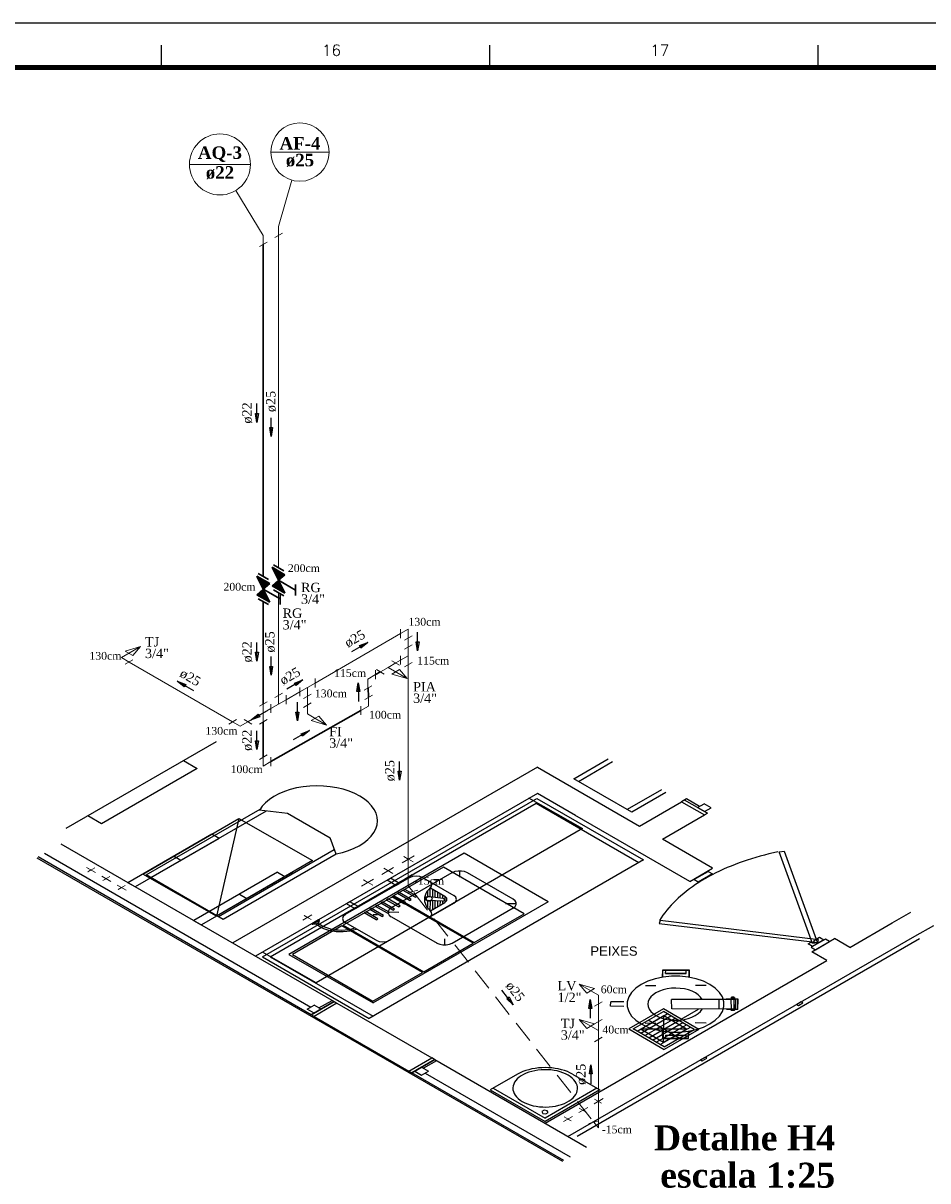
# Model space of a CAD drawing. Header units: millimetres. Extents: x 335 to 91625, y -1 to 84.
# Tile 36 of 38: x 444 to 464, y 57 to 84. Entities that reach past the tile are written whole.
import ezdxf

# ---------------------------------------------------------------- set-up
doc = ezdxf.new("R2010")
doc.units = ezdxf.units.MM
doc.header["$MEASUREMENT"] = 0
doc.linetypes.add('Dashed', pattern=[0.75, 0.5, -0.25])
for name, color, linetype, lineweight in [('AF-Colunas', 7, 'Continuous', 20), ('AF-Conexões detalhe', 7, 'Continuous', 20), ('AF-Indicação coluna', 5, 'Continuous', 20), ('AF-Sentido tubo', 7, 'Continuous', 20), ('AF-Textos coluna', 7, 'Continuous', 20), ('AF-Textos conexão', 7, 'Continuous', 20), ('AF-Textos tubo', 7, 'Continuous', 20), ('AF-Tubos detalhe', 5, 'Continuous', 20), ('AQ-Colunas', 7, 'Continuous', 20), ('AQ-Conexões detalhe', 7, 'Continuous', 20), ('AQ-Indicação coluna', 5, 'Continuous', 20), ('AQ-Sentido tubo', 7, 'Continuous', 20), ('AQ-Textos coluna', 7, 'Continuous', 20), ('AQ-Textos conexão', 7, 'Continuous', 20), ('AQ-Textos tubo', 7, 'Continuous', 20), ('AQ-Tubos detalhe', 1, 'Continuous', 30), ('DI-Títulos', 3, 'Continuous', 30), ('Simbolos', 1, 'Continuous', 30), ('SIMBOLOS INT', 8, 'Continuous', 5), ('Simbolos_int', 1, 'Continuous', 30)]:
    doc.layers.add(name, color=color, linetype=linetype, lineweight=lineweight)
doc.layers.add('Margem', color=4, linetype='Continuous')
doc.styles.add('Arial', font='arial.ttf')
doc.styles.add('ROMANS', font='ROMANS')
doc.styles.add('TimesNewRoman', font='times.ttf')
doc.styles.add('TimesNewRomanN', font='timesbd.ttf')
doc.dimstyles.get("Standard").update_dxf_attribs({"dimtxt": 0.18, "dimasz": 0.18, "dimexe": 0.18, "dimexo": 0.0625, "dimgap": 0.09, "dimtad": 0, "dimtih": 1, "dimtoh": 1, "dimdec": 4, "dimzin": 0, "dimdsep": 46, "dimtxsty": 'Standard', "dimcen": 0.09, "dimadec": 0, "dimazin": 0, "dimtfac": 1, "dimtdec": 4, "dimtofl": 0, "dimtmove": 0, "dimatfit": 3, "dimfxl": 0, "dimtolj": 1, "dimtzin": 0, "dimarcsym": 0})

msp = doc.modelspace()

# ---------------------------------------------------------------- hatches: boundary and pattern name
at = {"layer": 'Simbolos', "linetype": 'Continuous'}
for points in [[(449.3653, 70.9863), (449.2189, 71.2808), (449.5099, 71.1128)], [(449.0188, 70.7863), (448.8725, 71.0808), (449.1635, 70.9128)], [(449.2189, 70.8608), (449.5099, 70.6928), (449.3653, 70.9863)], [(448.8725, 70.6608), (449.1635, 70.4928), (449.0188, 70.7863)]]:
    msp.add_hatch(color=256, dxfattribs=at).paths.add_polyline_path(points)

# ---------------------------------------------------------------- linework, layer by layer
at = {"color": 7}
for p, q in [((447.9536, 67.3358), (444.5526, 65.3728)), ((447.2136, 66.9088), (447.5226, 66.7298)), ((455.2176, 66.7628), (448.3276, 62.7848)), ((455.2176, 66.7628), (457.5276, 65.4298)), ((456.0416, 66.4978), (456.8166, 66.9458)), ((456.1456, 66.4378), (456.9206, 66.8858)), ((447.5226, 66.7298), (445.3586, 65.4808)), ((457.3506, 65.7418), (456.0416, 66.4978)), ((458.0216, 66.2498), (457.2466, 65.8018)), ((455.2176, 66.1658), (448.8446, 62.4868)), ((449.0006, 62.4718), (455.2076, 66.0548)), ((455.2076, 66.0548), (457.6186, 64.6628)), ((456.0776, 65.6698), (455.2176, 66.1658)), ((458.1256, 66.1898), (457.3506, 65.7418)), ((457.5276, 65.4298), (458.4786, 65.9788)), ((458.5876, 66.0418), (458.4786, 65.9788)), ((458.4786, 65.9788), (458.9956, 65.6798)), ((459.0626, 65.7188), (458.5456, 66.0178)), ((458.8836, 65.8708), (458.5876, 66.0418)), ((449.1776, 62.4748), (455.1896, 65.9458)), ((455.1896, 65.9458), (457.5146, 64.6028)), ((458.8426, 65.8468), (458.9926, 65.9338)), ((458.8426, 65.8468), (459.0626, 65.7188)), ((459.1466, 65.8448), (458.9926, 65.9338)), ((458.9956, 65.7578), (459.1466, 65.8448)), ((458.9956, 65.6798), (459.0626, 65.7188)), ((445.3586, 65.4808), (445.0486, 65.6588)), ((458.6626, 64.1768), (456.0646, 65.6768)), ((458.0446, 65.1308), (458.9956, 65.6798)), ((444.4426, 65.0288), (450.6216, 61.4608)), ((459.1796, 64.4758), (458.0446, 65.1308)), ((443.8966, 64.7138), (455.7846, 57.8498)), ((450.1046, 61.1618), (443.9256, 64.7298)), ((444.0686, 64.8128), (450.0916, 61.3348)), ((453.5626, 64.8148), (449.6006, 62.5268)), ((455.4646, 63.7168), (453.5626, 64.8148)), ((457.6186, 64.6628), (451.4116, 61.0798)), ((458.6626, 64.1768), (459.1796, 64.4758)), ((458.7566, 64.2188), (459.0786, 64.4048)), ((458.8556, 64.1618), (458.7566, 64.2188)), ((459.1776, 64.3478), (458.8556, 64.1618)), ((459.0786, 64.4048), (459.1776, 64.3478)), ((455.4646, 63.7168), (451.5026, 61.4288)), ((463.2386, 63.2378), (463.6646, 63.4828)), ((462.2816, 62.6848), (463.2386, 63.2378)), ((463.7556, 62.9388), (464.1816, 63.1838)), ((455.9086, 58.4078), (463.7556, 62.9388)), ((463.8596, 62.8788), (456.1146, 58.4068)), ((461.7316, 62.8738), (461.4086, 62.6878)), ((461.4216, 62.5838), (461.9386, 62.8828)), ((461.8276, 62.8178), (461.7316, 62.8738)), ((462.2816, 62.6848), (461.9386, 62.8828)), ((461.4086, 62.6878), (461.5056, 62.6318)), ((461.7646, 62.3858), (461.4216, 62.5838)), ((461.5056, 62.6318), (461.8276, 62.8178)), ((449.0006, 62.4718), (451.4116, 61.0798)), ((449.1776, 62.4748), (451.5026, 61.1318)), ((449.6006, 62.5268), (451.5026, 61.4288)), ((455.3916, 58.7068), (461.7646, 62.3858)), ((458.0496, 62.0108), (458.0526, 62.1748)), ((458.0526, 62.1748), (458.6476, 62.1758)), ((458.0576, 62.1718), (458.6396, 62.1718)), ((458.0576, 62.0158), (458.0576, 62.1718)), ((458.1176, 62.0978), (458.1246, 62.1688)), ((458.1176, 62.0978), (458.5796, 62.0978)), ((458.1196, 62.1028), (458.5776, 62.1028)), ((458.5796, 62.0978), (458.5826, 62.1718)), ((458.6396, 62.1718), (458.6396, 62.0128)), ((458.6476, 62.1758), (458.6496, 62.0098)), ((459.6036, 61.5338), (459.5986, 61.5308)), ((459.5986, 61.5308), (459.6006, 61.5208)), ((459.6036, 61.5548), (459.6006, 61.5538)), ((459.6006, 61.5538), (459.6006, 61.5358)), ((459.6036, 61.5338), (459.6006, 61.5358)), ((459.6656, 61.5548), (459.6036, 61.5548)), ((459.6686, 61.5328), (459.6036, 61.5338)), ((459.6136, 61.5488), (459.6116, 61.5388)), ((459.6526, 61.5628), (459.6166, 61.5628)), ((459.6166, 61.5508), (459.6166, 61.5628)), ((459.6606, 61.5578), (459.6166, 61.5628)), ((459.6166, 61.5508), (459.6166, 61.5628)), ((459.6166, 61.5328), (459.6186, 61.5188)), ((459.6526, 61.5628), (459.6606, 61.5578)), ((459.6556, 61.5518), (459.6526, 61.5628)), ((459.6556, 61.5518), (459.6606, 61.5578)), ((459.6576, 61.5508), (459.6576, 61.5388)), ((459.6606, 61.5338), (459.6576, 61.5208)), ((459.6656, 61.5548), (459.6736, 61.5508)), ((459.6686, 61.5328), (459.6736, 61.5358)), ((459.6686, 61.5328), (459.6736, 61.5298)), ((459.6736, 61.5508), (459.6736, 61.5358)), ((459.6736, 61.5298), (459.6736, 61.5178)), ((450.0136, 61.2898), (450.1696, 61.3798)), ((450.1696, 61.1998), (450.0136, 61.2898)), ((450.1046, 61.1618), (450.6216, 61.4608)), ((450.6216, 61.4608), (450.1046, 61.1618)), ((450.3256, 61.2898), (450.1046, 61.1618)), ((450.6846, 61.4248), (450.1676, 61.1258)), ((450.3256, 61.2898), (450.1696, 61.3798)), ((450.1696, 61.1998), (450.3256, 61.2898)), ((450.2786, 61.3168), (450.5746, 61.4878)), ((450.2786, 61.3168), (450.3256, 61.2898)), ((450.5746, 61.4878), (450.6846, 61.4248)), ((450.6216, 61.4608), (450.6846, 61.4248)), ((450.6846, 61.4248), (452.8276, 60.1868)), ((456.8726, 61.3528), (456.8776, 61.4548)), ((457.1766, 61.3508), (456.8726, 61.3528)), ((457.1746, 61.4548), (456.8776, 61.4548)), ((458.0706, 61.2938), (457.2836, 60.8398)), ((458.8706, 60.8318), (458.0706, 61.2938)), ((459.7026, 61.5098), (458.2546, 61.5088)), ((458.2606, 61.2928), (458.2546, 61.5088)), ((459.6966, 61.2878), (458.2606, 61.2928)), ((458.4706, 61.0628), (458.8606, 61.2878)), ((459.3256, 61.2868), (459.3306, 61.5088)), ((459.7596, 61.5158), (459.4946, 61.5188)), ((459.7466, 61.2838), (459.4966, 61.2838)), ((459.7536, 61.2788), (459.4966, 61.2808)), ((459.7536, 61.5128), (459.5046, 61.5128)), ((459.6036, 61.5188), (459.6006, 61.5208)), ((459.6006, 61.2808), (459.6006, 61.2658)), ((459.6056, 61.2628), (459.6006, 61.2658)), ((459.6056, 61.2868), (459.6036, 61.5068)), ((459.6136, 61.2758), (459.6166, 61.2628)), ((459.6576, 61.2808), (459.6556, 61.2638)), ((459.6706, 61.2878), (459.6656, 61.5068)), ((459.6706, 61.5158), (459.6736, 61.5178)), ((459.6736, 61.2778), (459.6736, 61.2628)), ((459.6966, 61.2878), (459.7026, 61.5098)), ((459.7466, 61.2838), (459.7536, 61.5128)), ((459.7536, 61.2788), (459.7596, 61.5158)), ((450.1676, 61.1258), (450.1046, 61.1618)), ((450.1676, 61.1258), (450.1046, 61.1618)), ((450.1676, 61.1258), (452.3106, 59.8888)), ((457.3846, 60.8408), (458.0676, 61.2358)), ((457.4726, 60.7898), (458.1566, 61.1848)), ((457.5566, 60.7418), (458.2396, 61.1368)), ((457.6466, 60.6898), (458.3306, 61.0838)), ((458.4216, 60.6328), (457.7226, 61.0358)), ((457.7356, 60.6388), (458.4186, 61.0328)), ((458.7666, 60.8318), (458.0676, 61.2358)), ((458.0736, 60.5398), (458.0786, 61.1338)), ((459.6706, 61.2608), (459.6056, 61.2628)), ((459.6706, 61.2608), (459.6056, 61.2628)), ((459.6706, 61.2608), (459.6736, 61.2628)), ((457.2836, 60.8398), (458.0836, 60.3778)), ((458.0836, 60.4378), (457.3846, 60.8408)), ((458.5906, 60.8378), (457.5616, 60.8348)), ((457.8216, 60.5888), (458.5046, 60.9838)), ((457.9066, 60.5398), (458.5906, 60.9338)), ((457.9976, 60.4868), (458.6806, 60.8818)), ((458.0396, 60.7898), (458.0446, 60.6248)), ((458.0526, 60.7918), (458.0546, 60.6308)), ((458.8706, 60.8318), (458.0836, 60.3778)), ((458.0836, 60.4378), (458.7666, 60.8318)), ((458.6346, 60.6298), (458.6366, 60.7868)), ((458.6366, 60.6278), (458.6426, 60.7868)), ((458.0446, 60.6248), (458.6366, 60.6278)), ((458.0546, 60.6308), (458.6346, 60.6298)), ((458.1146, 60.6988), (458.5746, 60.6998)), ((458.1146, 60.6988), (458.5696, 60.6968)), ((458.1146, 60.6988), (458.1176, 60.6308)), ((458.5746, 60.6998), (458.5776, 60.6298)), ((452.3106, 59.8888), (452.8276, 60.1868)), ((452.8956, 60.1478), (452.3786, 59.8498)), ((452.3786, 59.8498), (452.8956, 60.1478)), ((452.5986, 59.9768), (452.3786, 59.8498)), ((452.4436, 59.8868), (452.5986, 59.9768)), ((452.5986, 59.9768), (452.7546, 59.8868)), ((452.5986, 59.9768), (452.6436, 59.9518)), ((452.9396, 60.1228), (452.6436, 59.9518)), ((452.9396, 60.1228), (452.8276, 60.1868)), ((452.8276, 60.1868), (452.8956, 60.1478)), ((452.8956, 60.1478), (456.3306, 58.1648)), ((452.3106, 59.8888), (452.3786, 59.8498)), ((452.3786, 59.8498), (452.3106, 59.8888)), ((455.8136, 57.8668), (452.3786, 59.8498)), ((452.4436, 59.8868), (452.5986, 59.7968)), ((452.5986, 59.7968), (452.7546, 59.8868)), ((452.6766, 59.8418), (455.9566, 57.9488))]:
    msp.add_line(p, q, dxfattribs=at)
at = {"color": 8}
for p, q in [((446.3716, 64.3228), (448.9486, 65.8108)), ((446.4756, 64.2628), (449.0916, 65.7728)), ((448.9256, 65.7968), (449.5646, 65.7218)), ((449.5646, 65.7218), (450.5306, 65.1638)), ((448.4676, 65.5988), (447.9586, 63.3938)), ((447.8546, 65.2448), (445.9556, 64.1488)), ((448.0216, 65.1488), (447.8546, 65.2448)), ((448.0216, 65.1488), (446.1216, 64.0528)), ((450.6636, 64.7938), (450.5306, 65.1638)), ((447.1556, 64.6498), (446.9896, 64.7458)), ((450.6216, 64.8898), (448.0056, 63.3788)), ((450.6636, 64.7938), (448.1096, 63.3188)), ((453.4626, 64.2728), (453.4626, 64.4168)), ((446.1216, 64.0528), (445.9556, 64.1488)), ((448.1096, 63.3188), (446.3716, 64.3228)), ((449.3406, 64.3868), (447.4496, 63.2918)), ((449.6836, 64.3898), (447.6236, 63.1918)), ((449.3406, 64.3868), (449.5076, 64.2908)), ((452.3216, 64.2618), (450.8746, 63.4268)), ((451.8176, 64.2018), (451.8986, 64.2488)), ((452.0176, 64.0868), (451.8176, 64.2018)), ((452.0986, 64.1328), (451.8986, 64.2488)), ((453.2856, 64.3748), (451.9086, 63.5798)), ((452.6336, 64.2618), (453.3276, 63.8618)), ((452.9796, 64.2158), (452.8776, 64.2138)), ((454.6726, 63.7778), (453.6386, 64.3748)), ((448.4806, 63.8908), (448.6496, 63.7928)), ((452.0176, 64.0868), (452.0986, 64.1328)), ((452.0956, 63.9248), (452.0566, 63.9018)), ((452.3266, 63.7458), (452.0566, 63.9018)), ((452.3656, 63.7688), (452.0956, 63.9248)), ((452.2206, 63.9968), (452.1816, 63.9738)), ((452.4516, 63.8178), (452.1816, 63.9738)), ((452.4906, 63.8408), (452.2206, 63.9968)), ((452.7376, 63.8358), (452.7376, 63.9678)), ((452.7946, 63.8388), (452.7946, 64.0278)), ((452.7976, 64.0298), (453.1246, 63.8408)), ((452.8516, 63.8208), (452.8516, 63.9978)), ((452.9086, 63.8148), (452.9066, 63.9668)), ((452.9666, 63.8058), (452.9636, 63.9338)), ((453.0206, 63.7988), (453.0206, 63.9008)), ((450.9786, 63.7178), (450.8976, 63.6708)), ((451.0986, 63.5558), (450.8976, 63.6708)), ((451.1786, 63.6018), (450.9786, 63.7178)), ((451.5946, 63.6348), (451.5556, 63.6128)), ((451.8646, 63.4788), (451.5946, 63.6348)), ((451.7186, 63.7068), (451.6796, 63.6848)), ((451.9506, 63.5288), (451.6796, 63.6848)), ((451.9896, 63.5508), (451.7186, 63.7068)), ((451.8466, 63.7808), (451.8046, 63.7568)), ((452.0746, 63.6008), (451.8046, 63.7568)), ((452.1166, 63.6248), (451.8466, 63.7808)), ((451.9706, 63.8528), (451.9296, 63.8288)), ((452.1996, 63.6728), (451.9296, 63.8288)), ((452.2416, 63.6968), (451.9706, 63.8528)), ((452.0746, 63.6008), (452.1166, 63.6248)), ((452.1996, 63.6728), (452.2416, 63.6968)), ((452.3266, 63.7458), (452.3656, 63.7688)), ((452.4516, 63.8178), (452.4906, 63.8408)), ((452.7376, 63.5748), (452.7396, 63.7388)), ((453.0696, 63.7278), (452.7606, 63.7448)), ((452.7656, 63.3578), (453.3276, 63.6818)), ((453.0886, 63.7898), (452.7866, 63.8318)), ((452.7946, 63.5148), (452.7976, 63.7358)), ((452.7976, 63.5138), (453.1246, 63.7028)), ((452.8516, 63.5448), (452.8516, 63.7398)), ((452.9066, 63.5768), (452.9086, 63.7368)), ((452.9636, 63.6098), (452.9666, 63.7338)), ((453.0206, 63.6428), (453.0236, 63.7308)), ((453.0776, 63.7898), (453.0776, 63.8678)), ((453.0776, 63.6758), (453.0776, 63.7298)), ((453.1086, 63.7718), (453.0986, 63.7418)), ((453.1346, 63.7088), (453.1346, 63.8348)), ((454.4966, 63.6758), (454.7436, 63.6768)), ((451.1786, 63.6018), (451.0986, 63.5558)), ((451.3426, 63.4898), (451.3036, 63.4668)), ((451.5736, 63.3108), (451.3036, 63.4668)), ((451.6126, 63.3338), (451.3426, 63.4898)), ((451.4666, 63.5618), (451.4276, 63.5388)), ((451.6986, 63.3828), (451.4276, 63.5388)), ((451.7376, 63.4058), (451.4666, 63.5618)), ((451.6026, 63.4208), (451.5006, 63.4188)), ((451.8256, 63.4568), (451.5556, 63.6128)), ((451.6986, 63.3828), (451.7376, 63.4058)), ((451.8256, 63.4568), (451.8646, 63.4788)), ((452.0856, 63.4778), (451.8386, 63.4788)), ((451.9166, 63.3798), (452.9506, 62.7828)), ((451.9506, 63.5288), (451.9896, 63.5508)), ((453.2906, 62.7818), (454.6676, 63.5768)), ((447.6186, 63.1888), (447.4446, 63.2888)), ((450.2696, 63.3078), (450.1136, 63.2178)), ((450.1346, 63.2058), (450.1136, 63.2178)), ((450.2906, 63.2958), (450.1346, 63.2058)), ((450.2906, 63.2958), (450.1346, 63.2058)), ((450.2906, 63.2958), (450.2696, 63.3078)), ((451.5686, 62.8458), (450.8746, 63.2468)), ((451.5736, 63.3108), (451.6126, 63.3338)), ((452.7656, 63.3578), (451.8806, 62.8458)), ((453.1196, 62.8808), (453.1196, 62.7398)), ((454.7706, 59.8178), (454.1526, 59.4608)), ((456.0126, 59.8178), (456.6316, 59.4608)), ((454.1526, 59.4608), (455.3916, 58.7458)), ((454.2206, 59.4998), (455.3916, 58.8238)), ((456.5636, 59.4998), (455.3916, 58.8238)), ((456.6316, 59.4608), (455.3916, 58.7458))]:
    msp.add_line(p, q, dxfattribs=at)
for points in [[(450.6636, 64.8008), (450.8076, 64.8338), (450.9436, 64.8758), (451.0716, 64.9258), (451.1876, 64.9838), (451.2926, 65.0498), (451.3836, 65.1218), (451.4606, 65.1998), (451.5206, 65.2818), (451.5656, 65.3668), (451.5926, 65.4548), (451.6026, 65.5438), (451.5946, 65.6328), (451.5696, 65.7208), (451.5276, 65.8068), (451.4696, 65.8898), (451.3946, 65.9678), (451.3056, 66.0408), (451.2026, 66.1068), (451.0876, 66.1668), (450.9616, 66.2178), (450.8256, 66.2608), (450.6826, 66.2948), (450.5336, 66.3188), (450.3816, 66.3338), (450.2266, 66.3378), (450.0726, 66.3318), (449.9206, 66.3168), (449.7726, 66.2908), (449.6306, 66.2558), (449.4966, 66.2118), (449.3716, 66.1588), (449.2576, 66.0988), (449.1566, 66.0308), (449.0696, 65.9578), (448.9966, 65.8788), (448.9406, 65.7958)], [(446.2986, 64.3438), (448.4676, 65.5988), (450.1286, 64.6498), (447.9586, 63.3938), (446.2956, 64.3448)], [(453.6346, 64.3718), (453.5726, 64.3978), (453.5006, 64.4118), (453.4246, 64.4118), (453.3516, 64.3978), (453.2896, 64.3718)], [(452.6326, 64.2618), (452.5616, 64.2898), (452.4776, 64.2988), (452.3936, 64.2898), (452.3226, 64.2618)], [(452.7946, 64.0268), (452.8236, 64.0668), (452.8286, 64.1088), (452.8086, 64.1508), (452.7656, 64.1858)], [(452.7936, 64.0288), (452.7546, 63.9888), (452.7216, 63.9478), (452.6966, 63.9058), (452.6776, 63.8618), (452.6666, 63.8168), (452.6626, 63.7718), (452.6666, 63.7268), (452.6776, 63.6818), (452.6966, 63.6378), (452.7216, 63.5958), (452.7546, 63.5538), (452.7936, 63.5148)], [(452.8396, 63.8228), (452.7656, 63.8398), (452.6956, 63.8178), (452.6826, 63.7718), (452.7366, 63.7378), (452.8156, 63.7398)], [(452.8256, 63.8178), (452.7516, 63.8298), (452.6976, 63.7978), (452.7166, 63.7558)], [(452.7166, 63.7558), (452.7916, 63.7438), (452.8456, 63.7758), (452.8256, 63.8178)], [(453.0726, 63.7288), (453.0906, 63.7318), (453.1006, 63.7408)], [(453.1086, 63.7728), (453.1046, 63.7828), (453.0896, 63.7888)], [(453.1256, 63.7028), (453.1686, 63.7468), (453.1686, 63.7968), (453.1256, 63.8408)], [(453.3266, 63.6818), (453.3746, 63.7228), (453.3906, 63.7718), (453.3746, 63.8198), (453.3266, 63.8618)], [(454.6686, 63.5758), (454.7136, 63.6118), (454.7376, 63.6538), (454.7376, 63.6978), (454.7136, 63.7398), (454.6686, 63.7748)], [(450.8756, 63.4268), (450.8276, 63.3848), (450.8106, 63.3368), (450.8276, 63.2878), (450.8756, 63.2468)], [(451.9126, 63.5768), (451.8686, 63.5418), (451.8446, 63.4998), (451.8446, 63.4558), (451.8686, 63.4138), (451.9126, 63.3778)], [(452.7656, 63.3578), (452.8086, 63.3928), (452.8286, 63.4348), (452.8236, 63.4768), (452.7946, 63.5168)], [(450.1326, 63.2078), (450.2156, 63.2148), (450.2756, 63.2488), (450.2876, 63.2968)], [(450.2176, 63.2138), (450.2646, 63.1778), (450.3196, 63.1448), (450.3806, 63.1158), (450.4476, 63.0908), (450.5186, 63.0708), (450.5936, 63.0568), (450.6706, 63.0468), (450.7496, 63.0428), (450.8286, 63.0438), (450.9066, 63.0498), (450.9836, 63.0618), (451.0566, 63.0788), (451.1266, 63.1008)], [(450.2616, 63.2368), (450.3086, 63.2008), (450.3636, 63.1688), (450.4246, 63.1408), (450.4906, 63.1178), (450.5616, 63.0988), (450.6366, 63.0858), (450.7136, 63.0788), (450.7916, 63.0768), (450.8686, 63.0808), (450.9446, 63.0898), (451.0186, 63.1048), (451.0886, 63.1248)], [(451.5686, 62.8468), (451.6406, 62.8188), (451.7246, 62.8098), (451.8086, 62.8188), (451.8796, 62.8468)], [(452.9466, 62.7808), (453.0086, 62.7558), (453.0816, 62.7418), (453.1576, 62.7418), (453.2296, 62.7558), (453.2916, 62.7808)], [(456.0126, 59.8178), (455.9556, 59.8478), (455.8956, 59.8748), (455.8306, 59.8988), (455.7626, 59.9188), (455.6916, 59.9358), (455.6186, 59.9488), (455.5446, 59.9588), (455.4686, 59.9648), (455.3916, 59.9668), (455.3156, 59.9648), (455.2396, 59.9588), (455.1646, 59.9488), (455.0916, 59.9358), (455.0216, 59.9188), (454.9536, 59.8988), (454.8886, 59.8748), (454.8276, 59.8478), (454.7716, 59.8178)], [(455.9116, 59.7958), (455.8566, 59.8248), (455.7966, 59.8498), (455.7326, 59.8718), (455.6656, 59.8898), (455.5956, 59.9028), (455.5236, 59.9128), (455.4496, 59.9178), (455.3756, 59.9198), (455.3026, 59.9158), (455.2296, 59.9088), (455.1576, 59.8968), (455.0896, 59.8808), (455.0236, 59.8608), (454.9616, 59.8378), (454.9046, 59.8108), (454.8516, 59.7808), (454.8056, 59.7468), (454.7646, 59.7118), (454.7306, 59.6738), (454.7026, 59.6338), (454.6826, 59.5928), (454.6696, 59.5508), (454.6636, 59.5078), (454.6656, 59.4648), (454.6746, 59.4228), (454.6916, 59.3808), (454.7156, 59.3408), (454.7466, 59.3018), (454.7836, 59.2648), (454.8276, 59.2308), (454.8776, 59.1988)], [(454.8776, 59.1988), (454.9326, 59.1698), (454.9926, 59.1448), (455.0556, 59.1228), (455.1236, 59.1048), (455.1936, 59.0918), (455.2656, 59.0818), (455.3386, 59.0768), (455.4126, 59.0748), (455.4866, 59.0788), (455.5596, 59.0858), (455.6306, 59.0978), (455.6996, 59.1138), (455.7656, 59.1338), (455.8276, 59.1568), (455.8846, 59.1838), (455.9366, 59.2138), (455.9836, 59.2478), (456.0246, 59.2828), (456.0586, 59.3208), (456.0866, 59.3608), (456.1066, 59.4018), (456.1196, 59.4438), (456.1256, 59.4868), (456.1236, 59.5298), (456.1146, 59.5718), (456.0976, 59.6138), (456.0736, 59.6538), (456.0426, 59.6928), (456.0046, 59.7298), (455.9616, 59.7638), (455.9116, 59.7958)], [(455.4406, 58.9898), (455.3706, 59.0008), (455.3186, 58.9708), (455.3376, 58.9308)], [(455.3376, 58.9308), (455.4086, 58.9198), (455.4596, 58.9498), (455.4406, 58.9898)]]:
    msp.add_lwpolyline(points, dxfattribs=at)
at = {"color": 7, "linetype": 'Continuous'}
for points in [[(455.0206, 66.0668), (456.2386, 65.3728), (450.2166, 61.8838), (449.0036, 62.5778)], [(460.6566, 64.8448), (460.5546, 64.8228), (460.4536, 64.7988), (460.3536, 64.7738), (460.2546, 64.7478), (460.1576, 64.7198), (460.0606, 64.6908), (459.9656, 64.6608), (459.8716, 64.6288), (459.7786, 64.5958), (459.6876, 64.5608), (459.5986, 64.5258), (459.5096, 64.4888), (459.4236, 64.4508), (459.3386, 64.4108), (459.2556, 64.3708), (459.1736, 64.3288), (459.0946, 64.2858), (459.0166, 64.2418), (458.9406, 64.1968), (458.8666, 64.1508), (458.7946, 64.1038), (458.7246, 64.0558), (458.6566, 64.0068), (458.5906, 63.9568), (458.5266, 63.9058), (458.4656, 63.8538), (458.4056, 63.8008), (458.3486, 63.7478), (458.2936, 63.6928), (458.2416, 63.6378), (458.1916, 63.5828), (458.1436, 63.5258), (458.0986, 63.4688), (458.0556, 63.4108), (458.0146, 63.3528), (457.9766, 63.2938)]]:
    msp.add_lwpolyline(points, dxfattribs=at)
at = {"color": 7}
for points in [[(460.6866, 64.8478), (460.7986, 64.8608), (461.5516, 62.7908), (461.4406, 62.7748), (460.6866, 64.8478)], [(461.0846, 61.3958), (461.1206, 61.3748), (461.2196, 61.4318), (461.1826, 61.4528), (461.0846, 61.3958)], [(457.5616, 60.8348), (458.0736, 60.5398), (458.5906, 60.8378), (458.0786, 61.1338), (457.5616, 60.8348)], [(458.9096, 60.1408), (458.9456, 60.1198), (459.0526, 60.1808), (459.0166, 60.2018), (458.9096, 60.1408)]]:
    msp.add_lwpolyline(points, close=True, dxfattribs=at)
at = {"color": 7, "linetype": 'Continuous'}
for points in [[(453.0926, 64.4978), (451.9676, 63.8488), (453.7916, 62.7958), (454.9166, 63.4448), (453.0926, 64.4978)], [(451.9386, 63.8318), (450.8246, 63.1888), (452.6486, 62.1358), (453.7626, 62.7788), (451.9386, 63.8318)], [(450.7936, 63.1708), (449.6766, 62.5258), (451.4996, 61.4728), (452.6176, 62.1178), (450.7936, 63.1708)], [(457.9926, 63.2918), (457.9696, 63.2278), (461.5576, 62.7938), (461.5776, 62.8538), (457.9926, 63.2918)]]:
    msp.add_lwpolyline(points, close=True, dxfattribs=at)
at = {"color": 7}
for points in [[(461.4976, 62.8528), (461.6016, 62.9128), (461.6996, 62.8558), (461.4406, 62.7058), (461.3416, 62.7628), (461.4086, 62.8018)], [(461.4956, 62.8428), (461.4636, 62.8238), (461.4956, 62.8428)], [(459.1186, 61.8488), (458.9726, 61.9198), (458.8066, 61.9748), (458.6276, 62.0128), (458.4386, 62.0318), (458.2476, 62.0318), (458.0596, 62.0128), (457.8796, 61.9748), (457.7146, 61.9198), (457.5676, 61.8488), (457.4446, 61.7638), (457.3496, 61.6688), (457.2836, 61.5648), (457.2506, 61.4558), (457.2506, 61.3458), (457.2836, 61.2368), (457.3496, 61.1328), (457.4446, 61.0378), (457.5676, 60.9528), (457.7146, 60.8818), (457.8796, 60.8268), (458.0596, 60.7888), (458.2476, 60.7698), (458.4386, 60.7698), (458.6276, 60.7888), (458.8066, 60.8268), (458.9726, 60.8818), (459.1186, 60.9528), (459.2416, 61.0378), (459.3376, 61.1328), (459.4026, 61.2368), (459.4356, 61.3458), (459.4356, 61.4558), (459.4026, 61.5648), (459.3376, 61.6688), (459.2416, 61.7638), (459.1186, 61.8488)], [(457.6656, 61.8248), (457.8986, 61.8248)], [(459.0316, 61.8248), (458.7906, 61.8208)], [(458.9436, 61.5098), (458.9066, 61.5628), (458.8556, 61.6118), (458.7916, 61.6558), (458.7166, 61.6928), (458.6326, 61.7228), (458.5416, 61.7448), (458.4456, 61.7588), (458.3476, 61.7638), (458.2486, 61.7598), (458.1526, 61.7468), (458.0606, 61.7248), (457.9766, 61.6958), (457.9006, 61.6588), (457.8366, 61.6158), (457.7836, 61.5668), (457.7456, 61.5138), (457.7226, 61.4588), (457.7146, 61.4018), (457.7216, 61.3448), (457.7446, 61.2888), (457.7826, 61.2368), (457.8346, 61.1878), (457.8986, 61.1438), (457.9736, 61.1068), (458.0576, 61.0768), (458.1496, 61.0558), (458.2456, 61.0418), (458.3446, 61.0378), (458.4426, 61.0428), (458.5386, 61.0558), (458.6306, 61.0778), (458.7146, 61.1078), (458.7896, 61.1448), (458.8536, 61.1888), (458.9046, 61.2378), (458.9426, 61.2898)], [(459.6136, 61.5528), (459.6056, 61.5558), (459.5986, 61.5528)], [(459.6006, 61.5388), (459.6086, 61.5358), (459.6166, 61.5388)], [(459.6186, 61.5318), (459.6116, 61.5348), (459.6036, 61.5318)], [(459.6566, 61.5518), (459.6346, 61.5538), (459.6136, 61.5518)], [(459.6566, 61.5308), (459.6346, 61.5328), (459.6136, 61.5308)], [(459.6156, 61.5368), (459.6366, 61.5338), (459.6586, 61.5368)], [(459.6556, 61.5398), (459.6636, 61.5368), (459.6706, 61.5398)], [(459.6736, 61.5328), (459.6656, 61.5358), (459.6586, 61.5328)], [(459.6786, 61.5508), (459.6706, 61.5538), (459.6636, 61.5508)], [(459.5956, 61.2658), (459.6036, 61.2628), (459.6106, 61.2658)], [(459.5986, 61.5188), (459.6056, 61.5158), (459.6136, 61.5188)], [(459.6186, 61.5198), (459.6396, 61.5178), (459.6616, 61.5198)], [(459.6186, 61.2648), (459.6396, 61.2628), (459.6616, 61.2648)], [(459.6556, 61.5188), (459.6636, 61.5158), (459.6706, 61.5188)], [(459.6556, 61.2638), (459.6636, 61.2608), (459.6706, 61.2638)], [(457.6576, 60.9748), (457.8966, 60.9778)], [(459.0316, 60.9728), (458.7876, 60.9758)]]:
    msp.add_lwpolyline(points, dxfattribs=at)
at = {"layer": 'AF-Colunas', "linetype": 'Continuous'}
for p, q in [((449.2778, 78.7368), (449.451, 78.8368)), ((449.3644, 78.9868), (449.3644, 78.7868))]:
    msp.add_line(p, q, dxfattribs=at)
at = {"layer": 'AF-Conexões detalhe', "linetype": 'Continuous'}
for p, q in [((452.1254, 69.8808), (452.1254, 69.6808)), ((452.2986, 69.8808), (452.1254, 69.7808)), ((452.212, 69.6308), (452.3852, 69.7308)), ((452.2986, 69.8808), (452.2986, 69.6808)), ((445.8112, 69.2381), (446.2443, 69.4881)), ((445.8978, 69.3881), (446.2443, 69.4881)), ((445.8978, 69.3881), (446.0711, 69.2881)), ((446.0711, 69.2881), (446.2443, 69.4881)), ((452.212, 69.4308), (452.3852, 69.5308)), ((452.2986, 69.2808), (452.2986, 69.4808)), ((445.8112, 69.2381), (445.9844, 69.1381)), ((445.8975, 69.0879), (446.0707, 69.1879)), ((452.1254, 69.2808), (452.1254, 69.0808)), ((452.2986, 69.2808), (452.1254, 69.1808)), ((452.212, 69.0308), (452.3852, 69.1308)), ((452.2986, 69.2808), (452.2986, 69.0808)), ((450.0169, 68.5638), (450.1901, 68.6638)), ((450.1901, 68.7638), (450.1901, 68.5638)), ((449.2778, 68.3368), (449.451, 68.4368)), ((449.3644, 68.1868), (449.3644, 68.3868)), ((449.5376, 68.3868), (449.5376, 68.1868)), ((449.8437, 68.5638), (449.8437, 68.3638)), ((450.0169, 68.5638), (449.8437, 68.4638)), ((449.9303, 68.3138), (450.1035, 68.4138)), ((450.0169, 68.5638), (450.0169, 68.3638)), ((449.1912, 68.1868), (449.1912, 67.9868)), ((449.3644, 68.1868), (449.1912, 68.0868)), ((449.3644, 68.1868), (449.5376, 68.2868)), ((449.9303, 68.1138), (450.1035, 68.2138)), ((450.0169, 67.9638), (450.0169, 68.1638)), ((448.2381, 67.7366), (448.4113, 67.8366)), ((448.5849, 67.8367), (448.7581, 67.7367)), ((450.0169, 67.9638), (450.4499, 67.7138)), ((450.1035, 67.8138), (450.2767, 67.9138)), ((450.1035, 67.8138), (450.4499, 67.7138)), ((450.2767, 67.9138), (450.4499, 67.7138)), ((448.4983, 67.6867), (448.325, 67.7867)), ((448.4983, 67.6867), (448.6715, 67.7867)), ((452.212, 64.2308), (452.3852, 64.3308)), ((452.2986, 64.0808), (452.2986, 64.2808)), ((452.5112, 63.9811), (452.2881, 63.9228)), ((452.2986, 64.0808), (452.3997, 63.952)), ((456.5979, 61.6031), (456.1649, 61.8531)), ((456.3381, 61.6531), (456.1649, 61.8531)), ((456.5113, 61.7531), (456.1649, 61.8531)), ((456.3381, 61.6531), (456.5113, 61.7531)), ((456.5979, 61.6031), (456.5979, 61.4031)), ((456.5113, 61.3531), (456.6845, 61.4531)), ((456.5979, 60.8031), (456.1649, 61.0531)), ((456.3381, 60.8531), (456.1649, 61.0531)), ((456.5113, 60.9531), (456.1649, 61.0531)), ((456.5113, 60.9531), (456.6845, 61.0531)), ((456.5979, 60.8031), (456.5979, 61.0031)), ((456.3381, 60.8531), (456.5113, 60.9531)), ((456.5979, 60.8031), (456.5979, 60.6031)), ((456.5113, 60.5531), (456.6845, 60.6531)), ((456.3852, 58.7027), (456.6083, 58.7611)), ((456.5979, 58.6031), (456.4968, 58.7319)), ((456.5113, 58.7531), (456.6845, 58.8531)), ((456.5979, 58.6031), (456.5979, 58.8031))]:
    msp.add_line(p, q, dxfattribs=at)
at = {"layer": 'AF-Indicação coluna'}
for p, q in [((449.1886, 80.6709), (450.5086, 80.6709)), ((449.3644, 78.9868), (449.6662, 80.0365))]:
    msp.add_line(p, q, dxfattribs=at)
msp.add_circle((449.8486, 80.6709), 0.66, dxfattribs=at)
at = {"layer": 'AF-Tubos detalhe'}
for p, q in [((449.3644, 78.7868), (449.3644, 71.2698)), ((449.3644, 70.7038), (449.3644, 68.3868)), ((450.1901, 68.6638), (452.1254, 69.7808)), ((452.2986, 69.6808), (452.2986, 69.4808)), ((448.325, 67.7867), (445.9844, 69.1381)), ((452.1253, 69.1809), (452.0144, 69.1169)), ((452.2986, 69.0808), (452.2986, 64.2808)), ((449.5376, 68.2869), (449.8437, 68.4638)), ((450.0169, 68.3638), (450.0169, 68.1638)), ((449.1912, 68.0868), (448.6715, 67.7867)), ((456.5979, 61.0031), (456.5979, 61.4031)), ((456.5979, 58.8031), (456.5979, 60.6031))]:
    msp.add_line(p, q, dxfattribs=at)
at = {"layer": 'AF-Tubos detalhe', "linetype": 'Dashed'}
msp.add_line((452.4221, 63.9234), (456.4744, 58.7604), dxfattribs=at)
at = {"layer": 'AQ-Colunas', "linetype": 'Continuous'}
for p, q in [((448.9314, 78.5368), (449.1046, 78.6368)), ((449.018, 78.7868), (449.018, 78.5868))]:
    msp.add_line(p, q, dxfattribs=at)
at = {"layer": 'AQ-Conexões detalhe', "linetype": 'Continuous'}
for p, q in [((451.9279, 69.167), (452.101, 69.0669)), ((451.559, 68.9542), (451.559, 68.7542)), ((451.7545, 68.867), (451.5813, 68.967)), ((451.8412, 69.017), (451.6679, 68.917)), ((451.8412, 69.017), (452.0145, 69.1169)), ((451.8412, 69.017), (452.2742, 68.767)), ((451.9278, 68.867), (452.101, 68.967)), ((451.9278, 68.867), (452.2742, 68.767)), ((452.101, 68.967), (452.2742, 68.767)), ((451.4712, 68.6028), (451.298, 68.5042)), ((451.3858, 68.7542), (451.3846, 68.5535)), ((451.3858, 68.7542), (451.559, 68.8542)), ((451.3155, 68.2927), (451.4887, 68.3912)), ((451.4009, 68.1412), (451.4021, 68.3419)), ((448.9314, 68.1368), (449.1046, 68.2368)), ((449.018, 67.9868), (449.018, 68.1868)), ((451.2277, 68.1412), (451.2277, 67.9412)), ((451.4009, 68.1412), (451.2277, 68.0412)), ((448.9314, 67.7368), (449.1046, 67.8368)), ((449.018, 67.9868), (449.018, 67.7868)), ((448.9314, 66.9368), (449.1046, 67.0368)), ((449.018, 66.7868), (449.018, 66.9868)), ((449.018, 66.7868), (449.1912, 66.8868)), ((449.1912, 66.9868), (449.1912, 66.7868))]:
    msp.add_line(p, q, dxfattribs=at)
at = {"layer": 'AQ-Indicação coluna'}
for p, q in [((447.3483, 80.3914), (448.7283, 80.3914)), ((449.018, 78.7868), (448.3979, 79.8025))]:
    msp.add_line(p, q, dxfattribs=at)
msp.add_circle((448.0383, 80.3914), 0.69, dxfattribs=at)
at = {"layer": 'AQ-Tubos detalhe'}
for p, q in [((449.018, 78.5868), (449.018, 71.0698)), ((449.018, 70.5038), (449.018, 68.1868)), ((451.559, 68.8542), (451.6679, 68.917)), ((451.3959, 68.3412), (451.3907, 68.5543)), ((449.1919, 66.8856), (451.227, 68.0424)), ((449.018, 67.7868), (449.018, 66.9868))]:
    msp.add_line(p, q, dxfattribs=at)
at = {"layer": 'Margem', "color": 1}
for p, q in [((482.8344, 83.5869), (335.3344, 83.5869)), ((446.7094, 83.0869), (446.7094, 82.5869)), ((454.1344, 83.0869), (454.1344, 82.5869)), ((461.5594, 83.0869), (461.5594, 82.5869))]:
    msp.add_line(p, q, dxfattribs=at)
at = {"layer": 'Margem', "lineweight": 100}
msp.add_line((337.8344, 82.5869), (481.8344, 82.5869), dxfattribs=at)
at = {"layer": 'Simbolos'}
for p, q in [((449.2189, 71.2808), (449.5099, 71.1128)), ((449.2189, 71.2808), (449.3653, 70.9863)), ((449.2475, 71.3373), (449.4804, 71.2028)), ((448.8725, 71.0808), (449.1635, 70.9128)), ((448.8725, 71.0808), (449.0188, 70.7863)), ((449.2189, 70.8608), (449.3653, 70.9863)), ((449.5099, 70.6928), (449.3644, 70.9868)), ((449.5099, 71.1128), (449.3653, 70.9863)), ((449.3653, 70.9863), (449.7454, 70.7668)), ((448.8725, 70.6608), (449.0188, 70.7863)), ((449.1635, 70.4928), (449.018, 70.7868)), ((449.1635, 70.9128), (449.0188, 70.7863)), ((449.0188, 70.7863), (449.399, 70.5668)), ((449.2189, 70.8608), (449.5099, 70.6928)), ((449.2475, 70.7713), (449.4804, 70.6368)), ((449.399, 70.6928), (449.399, 70.4408)), ((449.7454, 70.8928), (449.7454, 70.6408)), ((448.8725, 70.6608), (449.1635, 70.4928))]:
    msp.add_line(p, q, dxfattribs=at)
at = {"layer": 'SIMBOLOS INT', "linetype": 'Continuous'}
for p, q in [((452.4306, 64.7568), (452.1606, 64.6008)), ((452.2986, 64.6808), (452.1996, 64.7378)), ((452.1996, 64.7378), (452.4076, 64.6178)), ((452.2986, 64.6808), (452.4306, 64.7568)), ((445.1196, 64.4368), (445.0216, 64.4938)), ((445.0216, 64.4938), (445.2236, 64.3768)), ((445.0476, 64.3948), (445.2056, 64.4868)), ((445.1196, 64.4368), (445.0476, 64.3948)), ((451.9656, 64.4888), (451.7006, 64.3358)), ((451.8416, 64.4168), (451.7426, 64.4738)), ((451.7426, 64.4738), (451.9506, 64.3538)), ((451.8416, 64.4168), (451.9656, 64.4888)), ((445.4656, 64.2378), (445.3696, 64.2928)), ((445.3696, 64.2928), (445.5716, 64.1758)), ((445.3926, 64.1958), (445.5516, 64.2868)), ((445.4656, 64.2378), (445.3926, 64.1958)), ((451.5086, 64.2248), (451.2436, 64.0718)), ((451.3866, 64.1538), (451.2876, 64.2108)), ((451.2876, 64.2108), (451.4956, 64.0908)), ((451.3866, 64.1538), (451.5086, 64.2248)), ((445.8106, 64.0378), (445.7146, 64.0938)), ((445.7146, 64.0938), (445.9176, 63.9768)), ((445.7386, 63.9958), (445.8966, 64.0878)), ((445.8106, 64.0378), (445.7386, 63.9958)), ((450.1136, 63.4188), (449.9106, 63.3018)), ((450.0176, 63.3638), (449.9446, 63.4058)), ((449.9446, 63.4058), (450.1026, 63.3138)), ((450.0176, 63.3638), (450.1136, 63.4188)), ((456.5016, 59.1478), (456.7046, 59.2648)), ((456.5976, 59.2028), (456.5016, 59.1478)), ((456.6706, 59.1608), (456.5126, 59.2528)), ((456.5976, 59.2028), (456.6706, 59.1608)), ((456.1566, 58.9478), (456.3586, 59.0648)), ((456.2526, 59.0038), (456.1566, 58.9478)), ((456.3246, 58.9618), (456.1666, 59.0528)), ((456.2526, 59.0038), (456.3246, 58.9618)), ((455.8076, 58.7468), (456.0106, 58.8638)), ((455.9066, 58.8038), (455.8076, 58.7468)), ((455.9796, 58.7618), (455.8206, 58.8538)), ((455.9066, 58.8038), (455.9796, 58.7618))]:
    msp.add_line(p, q, dxfattribs=at)
at = {"layer": 'Simbolos_int'}
for p, q in [((448.9011, 71.1373), (449.134, 71.0028)), ((448.9011, 70.5713), (449.134, 70.4368))]:
    msp.add_line(p, q, dxfattribs=at)

# ---------------------------------------------------------------- texts
at = {"line_spacing_factor": 0.798}
for s, insert, char_height, width, attachment_point, style in [('200cm', (449.5746, 71.171), 0.1765, 1.453207, 7, 'TimesNewRoman'), ('200cm', (448.1176, 70.75), 0.1765, 1.453207, 7, 'TimesNewRoman'), ('130cm', (452.3026, 69.959), 0.1765, 1.453207, 7, 'TimesNewRoman'), ('130cm', (445.0856, 69.188), 0.1765, 1.453207, 7, 'TimesNewRoman'), ('115cm', (452.4986, 69.08), 0.1765, 1.453207, 7, 'TimesNewRoman'), ('115cm', (450.6186, 68.798), 0.1765, 1.453207, 7, 'TimesNewRoman'), ('130cm', (450.1856, 68.338), 0.1765, 1.453207, 7, 'TimesNewRoman'), ('100cm', (451.4106, 67.856), 0.1765, 1.453207, 7, 'TimesNewRoman'), ('130cm', (447.7106, 67.492), 0.1765, 1.453207, 7, 'TimesNewRoman'), ('100cm', (448.2796, 66.624), 0.1765, 1.453207, 7, 'TimesNewRoman'), ('-15cm', (452.4266, 64.1), 0.1765, 1.362382, 7, 'TimesNewRoman'), ('PEIXES', (456.9496, 62.4937), 0.2118, 2.094883, 8, 'Arial'), ('60cm', (456.6506, 61.646), 0.1765, 1.185921, 7, 'TimesNewRoman'), ('40cm', (456.6886, 60.736), 0.1765, 1.185921, 7, 'TimesNewRoman'), ('-15cm', (456.6736, 58.478), 0.1765, 1.362382, 7, 'TimesNewRoman')]:
    msp.add_mtext(s, dxfattribs=dict(at, insert=insert, char_height=char_height, width=width, attachment_point=attachment_point, style=style))
at = {"layer": 'AF-Textos coluna', "char_height": 0.2824, "attachment_point": 8, "line_spacing_factor": 0.798, "style": 'TimesNewRomanN'}
for s, insert, width in [('AF-4', (449.8486, 80.727), 1.675906), ('ø25', (449.8486, 80.332), 1.16634)]:
    msp.add_mtext(s, dxfattribs=dict(at, insert=insert, width=width))
at = {"layer": 'AF-Textos conexão', "char_height": 0.2118, "attachment_point": 7, "line_spacing_factor": 0.798, "style": 'TimesNewRoman'}
for s, insert, width in [('RG', (449.8736, 70.7157), 0.806813), ('3/4"', (449.8736, 70.4547), 0.98233), ('TJ', (446.3446, 69.4867), 0.580339), ('3/4"', (446.3446, 69.2247), 0.98233), ('FI', (450.5096, 67.4597), 0.515228), ('3/4"', (450.5096, 67.1977), 0.98233), ('LV', (455.6746, 61.7077), 0.772842), ('1/2"', (455.6746, 61.4457), 0.98233), ('TJ', (455.7476, 60.8557), 0.580339), ('3/4"', (455.7476, 60.5947), 0.98233)]:
    msp.add_mtext(s, dxfattribs=dict(at, insert=insert, width=width))
at = {"layer": 'AF-Textos tubo', "char_height": 0.2118, "width": 0.874755, "attachment_point": 8, "line_spacing_factor": 0.798, "style": 'TimesNewRoman'}
for insert, rotation in [((449.3077, 75.0308), 90.00021), ((451.1476, 69.5683), 29.99434), ((449.2857, 69.5938), 90.00021), ((447.3115, 68.6903), 329.99993), ((449.6806, 68.7213), 30.02299), ((451.9957, 66.6808), 90.00021), ((454.6266, 61.6179), 308.13013), ((456.3197, 59.8148), 90.00021)]:
    msp.add_mtext('ø25', dxfattribs=dict(at, insert=insert, rotation=rotation))
at = {"layer": 'AQ-Textos coluna', "char_height": 0.2824, "attachment_point": 8, "line_spacing_factor": 0.798, "style": 'TimesNewRomanN'}
for s, insert, width in [('AQ-3', (448.0386, 80.448), 1.804242), ('ø22', (448.0386, 80.053), 1.16634)]:
    msp.add_mtext(s, dxfattribs=dict(at, insert=insert, width=width))
at = {"layer": 'AQ-Textos conexão', "char_height": 0.2118, "attachment_point": 7, "line_spacing_factor": 0.798, "style": 'TimesNewRoman'}
for s, insert, width in [('3/4"', (449.4566, 69.8727), 0.98233), ('RG', (449.4566, 70.1347), 0.806813), ('PIA', (452.4076, 68.4727), 0.934205), ('3/4"', (452.4076, 68.2107), 0.98233)]:
    msp.add_mtext(s, dxfattribs=dict(at, insert=insert, width=width))
at = {"layer": 'AQ-Textos tubo', "char_height": 0.2118, "width": 0.874755, "attachment_point": 8, "rotation": 90.00021, "line_spacing_factor": 0.798, "style": 'TimesNewRoman'}
for insert in [(448.7687, 74.7708), (448.7687, 69.3698), (448.7687, 67.3698)]:
    msp.add_mtext('ø22', dxfattribs=dict(at, insert=insert))
at = {"layer": 'DI-Títulos', "color": 5, "insert": (461.9516, 58.0862), "char_height": 0.5648, "width": 7.668262, "attachment_point": 9, "line_spacing_factor": 0.798, "style": 'TimesNewRomanN'}
msp.add_mtext('Detalhe H4', dxfattribs=at)
at = {"layer": 'DI-Títulos', "insert": (461.9516, 57.2392), "char_height": 0.5648, "width": 7.419141, "attachment_point": 9, "line_spacing_factor": 0.798, "style": 'TimesNewRomanN'}
msp.add_mtext('escala 1:25', dxfattribs=at)
at = {"layer": 'Margem', "color": 1, "char_height": 0.25, "width": 1.479069, "attachment_point": 8, "line_spacing_factor": 0.798, "style": 'ROMANS'}
for s, insert in [('16', (450.5632, 82.8499)), ('17', (457.9882, 82.8499))]:
    msp.add_mtext(s, dxfattribs=dict(at, insert=insert))

# ---------------------------------------------------------------- leaders
at = {"layer": 'AF-Sentido tubo'}
for points in [[(449.1972, 74.239), (449.1972, 74.6626)], [(452.5081, 69.3928), (452.5081, 69.8164)], [(451.3841, 69.5826), (451.0172, 69.3708)], [(449.1972, 68.839), (449.1972, 69.2626)], [(447.0748, 68.7042), (447.4417, 68.4924)], [(449.917, 68.7357), (449.5502, 68.5237)], [(449.7908, 67.8057), (449.7908, 68.2293)], [(448.7479, 67.8309), (449.1147, 68.0427)], [(452.1012, 66.469), (452.1012, 66.8926)], [(454.674, 61.3863), (454.4124, 61.7195)], [(456.4131, 61.5054), (456.4131, 61.0818)], [(456.426, 60.0264), (456.426, 59.6028)]]:
    msp.add_leader(points, dimstyle='Standard', override={"dimasz": 0.2, "dimldrblk": 'CLOSED'}, dxfattribs=at)
at = {"layer": 'AQ-Sentido tubo'}
for points in [[(448.8746, 74.5585), (448.8746, 74.9821)], [(448.8746, 69.1585), (448.8746, 69.5821)], [(451.163, 68.6716), (451.1734, 68.2482)], [(448.8746, 67.1585), (448.8746, 67.5821)], [(450.0647, 67.5874), (449.6964, 67.378)]]:
    msp.add_leader(points, dimstyle='Standard', override={"dimasz": 0.2, "dimldrblk": 'CLOSED'}, dxfattribs=at)

doc.saveas('drawing.dxf')
